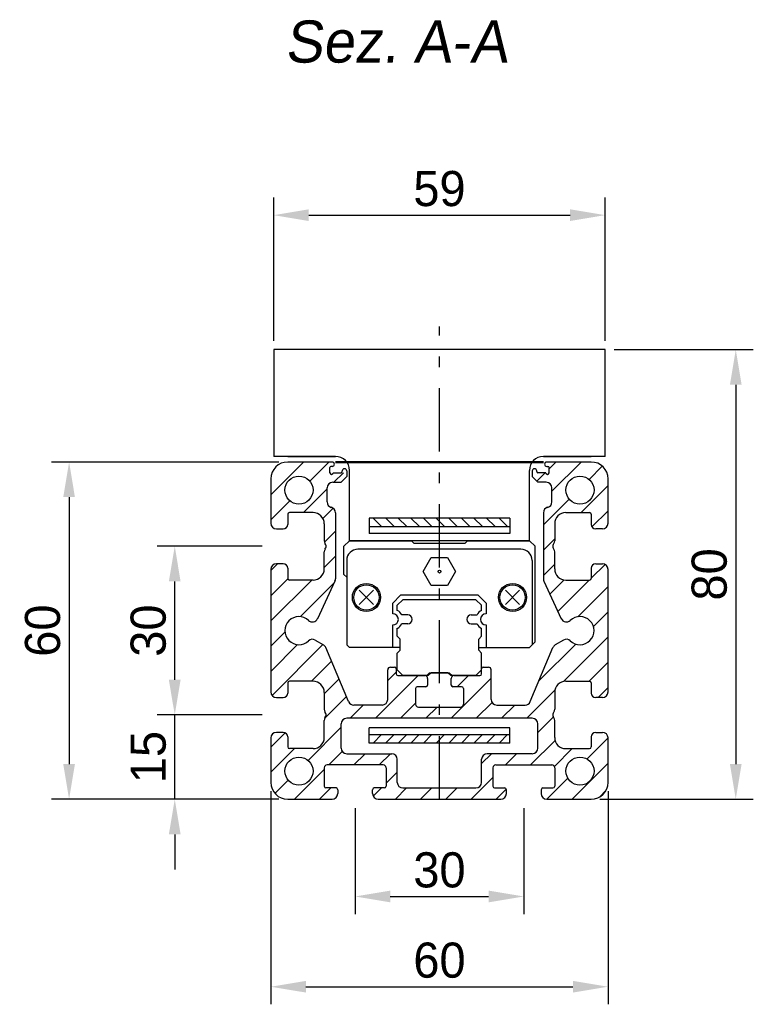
# Model space of a CAD drawing. Extents: x -953 to 392, y 249 to 925.
# Tile 1 of 5: x -373 to -242, y 728 to 903. Entities that reach past the tile are written whole.
import ezdxf

# ---------------------------------------------------------------- set-up
doc = ezdxf.new("R2010")
doc.units = 0
doc.header["$LTSCALE"] = 1.875
doc.linetypes.add('PL2', pattern=[11, 6, -2, 1, -2])
doc.layers.get('0').update_dxf_attribs({"linetype": 'CONTINUOUS'})
doc.layers.get('DEFPOINTS').update_dxf_attribs({"linetype": 'CONTINUOUS'})
doc.layers.add('ASSI', color=241, linetype='PL2')
doc.layers.add('QUOTE', color=60, linetype='CONTINUOUS')
doc.styles.add('25TXT', font='txt', dxfattribs={"oblique": 7, "height": 6.25})
doc.dimstyles.get("Standard").update_dxf_attribs({"dimtxt": 0.18, "dimasz": 0.18, "dimexe": 0.18, "dimexo": 0.0625, "dimgap": 0.09, "dimtad": 0, "dimtih": 1, "dimtoh": 1, "dimdec": 4, "dimzin": 0, "dimdsep": 46, "dimtxsty": 'STANDARD', "dimcen": 0.09, "dimadec": 0, "dimazin": 0, "dimtfac": 1, "dimtdec": 4, "dimtofl": 0, "dimtmove": 0, "dimatfit": 3, "dimfxl": 1, "dimtolj": 1, "dimtzin": 0, "dimarcsym": 0})

# ---------------------------------------------------------------- blocks, each defined once
blk = doc.blocks.new('*D20')
at = {"color": 0, "linetype": 'ByBlock', "transparency": 16777216}
for p, q in [((-327.37, 846.03), (-327.37, 871.51)), ((-268.37, 846.03), (-268.37, 871.51)), ((-321.12, 868.39), (-274.62, 868.39))]:
    blk.add_line(p, q, dxfattribs=at)
for points in [[(-321.12, 869.43), (-321.12, 867.35), (-327.37, 868.39)], [(-274.62, 869.43), (-274.62, 867.35), (-268.37, 868.39)]]:
    blk.add_solid(points, dxfattribs=at)
at = {"layer": 'DEFPOINTS', "color": 0, "linetype": 'ByBlock', "transparency": 16777216}
for p in [(-268.37, 868.39), (-327.37, 844.47), (-268.37, 844.47)]:
    blk.add_point(p, dxfattribs=at)
at = {"color": 0, "linetype": 'ByBlock', "transparency": 16777216, "insert": (-297.87, 873.08), "char_height": 6.25, "attachment_point": 5}
blk.add_mtext('\\A1;59', dxfattribs=at)
blk = doc.blocks.new('*D21')
at = {"color": 0, "linetype": 'ByBlock', "transparency": 16777216}
for p, q in [((-326.44, 824.47), (-366.9, 824.47)), ((-363.77, 818.22), (-363.77, 770.72)), ((-326.44, 764.47), (-366.9, 764.47))]:
    blk.add_line(p, q, dxfattribs=at)
for points in [[(-364.81, 818.22), (-362.73, 818.22), (-363.77, 824.47)], [(-364.81, 770.72), (-362.73, 770.72), (-363.77, 764.47)]]:
    blk.add_solid(points, dxfattribs=at)
at = {"layer": 'DEFPOINTS', "color": 0, "linetype": 'ByBlock', "transparency": 16777216}
for p in [(-324.87, 824.47), (-363.77, 764.47), (-324.87, 764.47)]:
    blk.add_point(p, dxfattribs=at)
at = {"color": 0, "linetype": 'ByBlock', "transparency": 16777216, "insert": (-368.46, 794.47), "char_height": 6.25, "attachment_point": 5, "rotation": 90}
blk.add_mtext('\\A1;60', dxfattribs=at)
blk = doc.blocks.new('*D22')
at = {"color": 0, "linetype": 'ByBlock', "transparency": 16777216}
for p, q in [((-344.97, 785.72), (-344.97, 791.97)), ((-329.44, 779.47), (-348.1, 779.47)), ((-344.97, 764.47), (-344.97, 779.47)), ((-326.44, 764.47), (-348.1, 764.47)), ((-344.97, 758.22), (-344.97, 751.97))]:
    blk.add_line(p, q, dxfattribs=at)
for points in [[(-346.02, 785.72), (-343.93, 785.72), (-344.97, 779.47)], [(-346.02, 758.22), (-343.93, 758.22), (-344.97, 764.47)]]:
    blk.add_solid(points, dxfattribs=at)
at = {"layer": 'DEFPOINTS', "color": 0, "linetype": 'ByBlock', "transparency": 16777216}
for p in [(-344.97, 779.47), (-327.87, 779.47), (-324.87, 764.47)]:
    blk.add_point(p, dxfattribs=at)
at = {"color": 0, "linetype": 'ByBlock', "transparency": 16777216, "insert": (-349.66, 771.97), "char_height": 6.25, "attachment_point": 5, "rotation": 90}
blk.add_mtext('\\A1;15', dxfattribs=at)
blk = doc.blocks.new('*D23')
at = {"color": 0, "linetype": 'ByBlock', "transparency": 16777216}
for p, q in [((-329.44, 809.47), (-348.1, 809.47)), ((-344.97, 785.72), (-344.97, 803.22)), ((-329.44, 779.47), (-348.1, 779.47))]:
    blk.add_line(p, q, dxfattribs=at)
for points in [[(-346.02, 803.22), (-343.93, 803.22), (-344.97, 809.47)], [(-346.02, 785.72), (-343.93, 785.72), (-344.97, 779.47)]]:
    blk.add_solid(points, dxfattribs=at)
at = {"layer": 'DEFPOINTS', "color": 0, "linetype": 'ByBlock', "transparency": 16777216}
for p in [(-344.97, 809.47), (-327.87, 809.47), (-327.87, 779.47)]:
    blk.add_point(p, dxfattribs=at)
at = {"color": 0, "linetype": 'ByBlock', "transparency": 16777216, "insert": (-349.66, 794.47), "char_height": 6.25, "attachment_point": 5, "rotation": 90}
blk.add_mtext('\\A1;30', dxfattribs=at)
blk = doc.blocks.new('*D24')
at = {"color": 0, "linetype": 'ByBlock', "transparency": 16777216}
for p, q in [((-312.87, 762.91), (-312.87, 744.04)), ((-282.87, 762.91), (-282.87, 744.04)), ((-306.62, 747.17), (-289.12, 747.17))]:
    blk.add_line(p, q, dxfattribs=at)
for points in [[(-306.62, 748.21), (-306.62, 746.13), (-312.87, 747.17)], [(-289.12, 748.21), (-289.12, 746.13), (-282.87, 747.17)]]:
    blk.add_solid(points, dxfattribs=at)
at = {"layer": 'DEFPOINTS', "color": 0, "linetype": 'ByBlock', "transparency": 16777216}
for p in [(-312.87, 764.47), (-282.87, 764.47), (-282.87, 747.17)]:
    blk.add_point(p, dxfattribs=at)
at = {"color": 0, "linetype": 'ByBlock', "transparency": 16777216, "insert": (-297.87, 751.86), "char_height": 6.25, "attachment_point": 5}
blk.add_mtext('\\A1;30', dxfattribs=at)
blk = doc.blocks.new('*D25')
at = {"color": 0, "linetype": 'ByBlock', "transparency": 16777216}
for p, q in [((-327.87, 765.91), (-327.87, 727.98)), ((-267.87, 765.91), (-267.87, 727.98)), ((-321.62, 731.11), (-274.12, 731.11))]:
    blk.add_line(p, q, dxfattribs=at)
for points in [[(-321.62, 732.15), (-321.62, 730.07), (-327.87, 731.11)], [(-274.12, 732.15), (-274.12, 730.07), (-267.87, 731.11)]]:
    blk.add_solid(points, dxfattribs=at)
at = {"layer": 'DEFPOINTS', "color": 0, "linetype": 'ByBlock', "transparency": 16777216}
for p in [(-327.87, 767.47), (-267.87, 767.47), (-267.87, 731.11)]:
    blk.add_point(p, dxfattribs=at)
at = {"color": 0, "linetype": 'ByBlock', "transparency": 16777216, "insert": (-297.87, 735.8), "char_height": 6.25, "attachment_point": 5}
blk.add_mtext('\\A1;60', dxfattribs=at)
blk = doc.blocks.new('*D26')
at = {"color": 0, "linetype": 'ByBlock', "transparency": 16777216}
for p, q in [((-266.81, 844.47), (-242.03, 844.47)), ((-245.15, 838.22), (-245.15, 770.72)), ((-269.31, 764.47), (-242.03, 764.47))]:
    blk.add_line(p, q, dxfattribs=at)
for points in [[(-246.19, 838.22), (-244.11, 838.22), (-245.15, 844.47)], [(-246.19, 770.72), (-244.11, 770.72), (-245.15, 764.47)]]:
    blk.add_solid(points, dxfattribs=at)
at = {"layer": 'DEFPOINTS', "color": 0, "linetype": 'ByBlock', "transparency": 16777216}
for p in [(-268.37, 844.47), (-270.87, 764.47), (-245.15, 764.47)]:
    blk.add_point(p, dxfattribs=at)
at = {"color": 0, "linetype": 'ByBlock', "transparency": 16777216, "insert": (-249.84, 804.47), "char_height": 6.25, "attachment_point": 5, "rotation": 90}
blk.add_mtext('\\A1;80', dxfattribs=at)

msp = doc.modelspace()

# ---------------------------------------------------------------- hatches: boundary and pattern name
h = msp.add_hatch()
h.set_pattern_fill('ANSI31', color=0, scale=0.5, style=0)
h.set_pattern_definition([(315, (-539.3342, 1124.9377), (-1.122532, -1.122532), [])])
h.paths.add_polyline_path([(-285.37, 812.97), (-297.87, 812.97), (-297.87, 814.47), (-285.37, 814.47)])
h.paths.add_polyline_path([(-297.87, 812.97), (-310.37, 812.97), (-310.37, 814.47), (-297.87, 814.47)])
h = msp.add_hatch()
h.set_pattern_fill('ANSI31', color=0, scale=0.5, style=0)
h.set_pattern_definition([(45, (-539.3342, 464.0063), (-1.122532, 1.122532), [])])
h.paths.add_polyline_path([(-285.37, 775.97), (-297.87, 775.97), (-297.87, 774.47), (-285.37, 774.47)])
h.paths.add_polyline_path([(-297.87, 775.97), (-310.37, 775.97), (-310.37, 774.47), (-297.87, 774.47)])
at = {"layer": 'QUOTE'}
h = msp.add_hatch(dxfattribs=at)
h.set_pattern_fill('ANSI31', color=0, style=0)
h.set_pattern_definition([(45, (64.0848, 213.795), (-2.245064, 2.245064), [])])
h.paths.add_polyline_path([(-267.87, 821.47, 0.414214), (-270.87, 824.47), (-278.77, 824.47, 1), (-278.77, 823.67), (-278.57, 823.67, -0.267949), (-278.4, 823.57), (-278.37, 823.57), (-278.37, 822.57), (-278.37, 822.57, -1), (-278.97, 822.57), (-280.37, 822.57), (-281.37, 822.57), (-281.37, 821.87), (-280.37, 820.87), (-278.87, 820.87, -0.414214), (-277.87, 819.87), (-277.87, 817.37, -0.341999), (-278.62, 816.4, 0.341999), (-279.37, 815.44), (-279.37, 803.69, 0.108942), (-279.28, 803.27), (-276.19, 796.59, 0.512435), (-274.59, 796.29, -2.321888), (-274.59, 792.66, 0.331679), (-275.78, 792.79), (-277.26, 791.94, 0.164067), (-277.69, 791.46), (-281.72, 781.84, -0.302248), (-282.64, 781.22), (-283.71, 781.22), (-287.67, 781.22, -0.414214), (-288.67, 782.22), (-288.67, 787.47, 0.414048), (-289.17, 787.97), (-290.07, 787.97, 0.414214), (-290.37, 787.67), (-290.37, 786.77, -0.414214), (-290.67, 786.47), (-295.27, 786.47, 0.414214), (-295.77, 785.97), (-295.77, 784.77, 0.414214), (-295.47, 784.47), (-293.92, 784.47, -0.414214), (-293.62, 784.17), (-293.62, 781.37, -0.414214), (-294.12, 780.87), (-297.87, 780.87), (-297.87, 778.87), (-281.37, 778.87, -0.414214), (-280.37, 777.87), (-280.37, 773.57, -0.414214), (-281.37, 772.57), (-289.37, 772.57, 0.414214), (-290.37, 771.57), (-290.37, 767.47, -0.414214), (-291.37, 766.47), (-297.87, 766.47), (-297.87, 764.47), (-286.97, 764.47, 0.414096), (-285.97, 765.47), (-285.97, 766.17, 0.414214), (-286.27, 766.47), (-288.07, 766.47, -0.414214), (-288.37, 766.77), (-288.37, 770.07, -0.414214), (-287.87, 770.57), (-277.87, 770.57, -0.414214), (-277.37, 770.07), (-277.37, 766.77, -0.414214), (-277.67, 766.47), (-279.47, 766.47, 0.414214), (-279.77, 766.17), (-279.77, 765.47, 0.414096), (-278.77, 764.47), (-270.87, 764.47, 0.414214), (-267.87, 767.47), (-267.87, 775.37, 0.414096), (-268.87, 776.37), (-270.07, 776.37, 0.414214), (-270.87, 775.57), (-270.87, 773.77, -0.414214), (-271.17, 773.47), (-275.37, 773.47, -0.414214), (-277.37, 775.47), (-277.37, 778.48, 0.131656), (-277.51, 778.98), (-277.65, 779.22, -0.267957), (-277.65, 779.72), (-277.51, 779.97, 0.131656), (-277.37, 780.47), (-277.37, 783.47, -0.414214), (-275.37, 785.47), (-271.17, 785.47, -0.414214), (-270.87, 785.17), (-270.87, 783.37, 0.414214), (-270.07, 782.57), (-268.87, 782.57, 0.414096), (-267.87, 783.57), (-267.87, 805.37, 0.414096), (-268.87, 806.37), (-270.07, 806.37, 0.414214), (-270.87, 805.57), (-270.87, 803.77, -0.414214), (-271.17, 803.47), (-275.37, 803.47, -0.414214), (-277.37, 805.47), (-277.37, 808.48, 0.131656), (-277.51, 808.98), (-277.65, 809.22, -0.267957), (-277.65, 809.72), (-277.51, 809.97, 0.131656), (-277.37, 810.47), (-277.37, 813.47, -0.414214), (-275.37, 815.47), (-271.17, 815.47, -0.414214), (-270.87, 815.17), (-270.87, 813.37, 0.414214), (-270.07, 812.57), (-268.87, 812.57, 0.414096), (-267.87, 813.57)])
h.paths.add_polyline_path([(-275.37, 819.47, -1), (-270.37, 819.47, -1)], flags=16)
h.paths.add_polyline_path([(-270.37, 769.47, -1), (-275.37, 769.47, -1)], flags=16)
h.paths.add_polyline_path([(-316.47, 803.27, 0.108942), (-316.37, 803.69), (-316.37, 815.44, 0.341999), (-317.12, 816.4, -0.341999), (-317.87, 817.37), (-317.87, 819.87, -0.414214), (-316.87, 820.87), (-315.37, 820.87), (-314.37, 821.87), (-314.37, 822.57), (-316.77, 822.57, -1), (-317.37, 822.57), (-317.38, 822.57), (-317.38, 823.57), (-317.35, 823.57, -0.267949), (-317.17, 823.67), (-316.97, 823.67, 1), (-316.97, 824.47), (-324.87, 824.47, 0.414214), (-327.87, 821.47), (-327.87, 813.57, 0.414096), (-326.87, 812.57), (-325.67, 812.57, 0.414214), (-324.87, 813.37), (-324.87, 815.17, -0.414214), (-324.57, 815.47), (-320.37, 815.47, -0.414214), (-318.37, 813.47), (-318.37, 810.47, 0.131656), (-318.24, 809.97), (-318.1, 809.72, -0.267957), (-318.1, 809.22), (-318.24, 808.98, 0.131656), (-318.37, 808.48), (-318.37, 805.47, -0.414214), (-320.37, 803.47), (-324.57, 803.47, -0.414214), (-324.87, 803.77), (-324.87, 805.57, 0.414214), (-325.67, 806.37), (-326.87, 806.37, 0.414096), (-327.87, 805.37), (-327.87, 783.57, 0.414096), (-326.87, 782.57), (-325.67, 782.57, 0.414214), (-324.87, 783.37), (-324.87, 785.17, -0.414214), (-324.57, 785.47), (-320.37, 785.47, -0.414214), (-318.37, 783.47), (-318.37, 780.47, 0.131656), (-318.24, 779.97), (-318.1, 779.72, -0.267957), (-318.1, 779.22), (-318.24, 778.98, 0.131656), (-318.37, 778.48), (-318.37, 775.47, -0.414214), (-320.37, 773.47), (-324.57, 773.47, -0.414214), (-324.87, 773.77), (-324.87, 775.57, 0.414214), (-325.67, 776.37), (-326.87, 776.37, 0.414096), (-327.87, 775.37), (-327.87, 767.47, 0.414214), (-324.87, 764.47), (-316.97, 764.47, 0.414096), (-315.97, 765.47), (-315.97, 766.17, 0.414214), (-316.27, 766.47), (-318.07, 766.47, -0.414214), (-318.37, 766.77), (-318.37, 770.07, -0.414214), (-317.87, 770.57), (-307.87, 770.57, -0.414214), (-307.37, 770.07), (-307.37, 766.77, -0.414214), (-307.67, 766.47), (-309.47, 766.47, 0.414214), (-309.77, 766.17), (-309.77, 765.47, 0.414096), (-308.77, 764.47), (-297.87, 764.47), (-297.87, 766.47), (-304.37, 766.47, -0.414214), (-305.37, 767.47), (-305.37, 771.57, 0.414214), (-306.37, 772.57), (-314.37, 772.57, -0.414214), (-315.37, 773.57), (-315.37, 777.87, -0.414214), (-314.37, 778.87), (-297.87, 778.87), (-297.87, 780.87), (-301.62, 780.87, -0.414214), (-302.12, 781.37), (-302.12, 784.17, -0.414214), (-301.82, 784.47), (-300.27, 784.47, 0.414214), (-299.97, 784.77), (-299.97, 785.97, 0.414214), (-300.47, 786.47), (-305.27, 786.47, -0.414214), (-305.57, 786.77), (-305.57, 787.67, 0.414214), (-305.87, 787.97), (-306.57, 787.97, 0.414214), (-307.07, 787.47), (-307.07, 782.22, -0.414214), (-308.07, 781.22), (-312.04, 781.22), (-313.11, 781.22, -0.302248), (-314.03, 781.84), (-318.06, 791.46, 0.164067), (-318.49, 791.94), (-319.97, 792.79, 0.331679), (-321.16, 792.66, -2.321888), (-321.16, 796.29, 0.512435), (-319.56, 796.59)])
h.paths.add_polyline_path([(-325.37, 819.47, -1), (-320.37, 819.47, -1)], flags=16)
h.paths.add_polyline_path([(-320.37, 769.47, -1), (-325.37, 769.47, -1)], flags=16)

# ---------------------------------------------------------------- linework, layer by layer
at = {"color": 0}
for p, q in [((-268.37, 844.47), (-327.37, 844.47)), ((-327.37, 844.47), (-327.37, 825.47)), ((-268.37, 825.47), (-268.37, 844.47)), ((-316.37, 825.47), (-327.37, 825.47)), ((-324.87, 825.47), (-316.37, 825.47)), ((-279.37, 825.47), (-270.87, 825.47)), ((-268.37, 825.47), (-279.37, 825.47)), ((-316.97, 824.47), (-324.87, 824.47)), ((-317.37, 822.57), (-317.37, 823.47)), ((-316.97, 823.67), (-317.17, 823.67)), ((-316.37, 824.57), (-279.37, 824.57)), ((-316.37, 824.37), (-279.37, 824.37)), ((-270.87, 824.47), (-278.77, 824.47)), ((-278.77, 823.67), (-278.57, 823.67)), ((-278.37, 822.57), (-278.37, 823.47)), ((-316.77, 822.57), (-315.37, 822.57)), ((-315.37, 820.87), (-314.37, 821.87)), ((-315.17, 822.77), (-315.17, 822.87)), ((-314.37, 822.87), (-314.37, 821.87)), ((-313.87, 810.47), (-313.87, 822.97)), ((-281.87, 810.47), (-281.87, 822.97)), ((-281.37, 822.87), (-281.37, 821.87)), ((-280.37, 820.87), (-281.37, 821.87)), ((-280.57, 822.77), (-280.57, 822.87)), ((-278.97, 822.57), (-280.37, 822.57)), ((-327.87, 821.47), (-327.87, 813.57)), ((-317.87, 817.37), (-317.87, 819.87)), ((-316.87, 820.87), (-315.37, 820.87)), ((-278.87, 820.87), (-280.37, 820.87)), ((-277.87, 817.37), (-277.87, 819.87)), ((-267.87, 813.57), (-267.87, 821.47)), ((-324.87, 815.17), (-324.87, 813.37)), ((-320.37, 815.47), (-324.57, 815.47)), ((-316.37, 815.44), (-316.37, 803.69)), ((-279.37, 815.44), (-279.37, 803.69)), ((-275.37, 815.47), (-271.17, 815.47)), ((-270.87, 815.17), (-270.87, 813.37)), ((-318.37, 813.47), (-318.37, 810.47)), ((-310.37, 814.47), (-310.37, 811.77)), ((-285.37, 814.47), (-310.37, 814.47)), ((-310.37, 812.97), (-285.37, 812.97)), ((-285.37, 814.47), (-285.37, 811.77)), ((-277.37, 813.47), (-277.37, 810.47)), ((-326.87, 812.57), (-325.67, 812.57)), ((-285.37, 811.77), (-310.37, 811.77)), ((-268.87, 812.57), (-270.07, 812.57)), ((-318.1, 809.72), (-318.24, 809.97)), ((-313.87, 810.47), (-314.87, 809.47)), ((-314.87, 804.47), (-314.87, 809.47)), ((-281.87, 810.47), (-313.87, 810.47)), ((-313.87, 810.47), (-302.87, 810.47)), ((-302.37, 809.97), (-302.87, 810.47)), ((-293.37, 809.97), (-302.37, 809.97)), ((-293.37, 809.97), (-292.87, 810.47)), ((-292.87, 810.47), (-281.87, 810.47)), ((-281.87, 810.47), (-280.87, 809.47)), ((-280.87, 792.47), (-280.87, 809.47)), ((-277.65, 809.72), (-277.51, 809.97)), ((-318.37, 805.47), (-318.37, 808.48)), ((-318.24, 808.98), (-318.1, 809.22)), ((-283.37, 808.97), (-312.37, 808.97)), ((-277.51, 808.98), (-277.65, 809.22)), ((-277.37, 805.47), (-277.37, 808.48)), ((-325.67, 806.37), (-326.87, 806.37)), ((-314.37, 806.97), (-314.37, 791.97)), ((-300.76, 804.97), (-299.32, 807.47)), ((-299.32, 807.47), (-296.43, 807.47)), ((-296.43, 807.47), (-294.99, 804.97)), ((-281.37, 806.97), (-281.37, 791.97)), ((-270.07, 806.37), (-268.87, 806.37)), ((-327.87, 805.37), (-327.87, 783.57)), ((-324.87, 805.57), (-324.87, 803.77)), ((-314.37, 803.97), (-314.87, 804.47)), ((-299.32, 802.47), (-300.76, 804.97)), ((-294.99, 804.97), (-296.43, 802.47)), ((-270.87, 805.57), (-270.87, 803.77)), ((-267.87, 783.57), (-267.87, 805.37)), ((-320.37, 803.47), (-324.57, 803.47)), ((-316.47, 803.27), (-319.56, 796.59)), ((-296.43, 802.47), (-299.32, 802.47)), ((-279.28, 803.27), (-276.19, 796.59)), ((-275.37, 803.47), (-271.17, 803.47)), ((-312.15, 799.1), (-309.6, 801.64)), ((-309.6, 799.1), (-312.15, 801.64)), ((-306.18, 799.38), (-304.78, 800.78)), ((-290.97, 800.78), (-304.78, 800.78)), ((-290.97, 800.78), (-289.57, 799.38)), ((-286.15, 799.1), (-283.6, 801.64)), ((-283.6, 799.1), (-286.15, 801.64)), ((-306.18, 797.47), (-306.18, 799.38)), ((-305.37, 798.97), (-304.37, 799.97)), ((-305.37, 798.06), (-305.37, 798.97)), ((-291.37, 799.97), (-304.37, 799.97)), ((-290.37, 798.97), (-291.37, 799.97)), ((-290.37, 798.08), (-290.37, 798.97)), ((-289.57, 799.38), (-289.57, 797.47)), ((-303.52, 797.27), (-304.57, 797.27)), ((-292.22, 797.27), (-291.18, 797.27)), ((-306.18, 791.47), (-306.18, 795.47)), ((-303.52, 795.67), (-304.57, 795.67)), ((-292.22, 795.67), (-291.18, 795.67)), ((-289.57, 795.47), (-289.57, 794.86)), ((-305.37, 793.47), (-305.37, 794.88)), ((-290.37, 793.47), (-290.37, 794.86)), ((-289.57, 795.15), (-289.57, 791.47)), ((-319.97, 792.79), (-318.49, 791.94)), ((-314.37, 791.97), (-313.87, 791.47)), ((-305.37, 793.47), (-304.87, 792.97)), ((-304.87, 790.97), (-304.87, 792.97)), ((-290.37, 793.47), (-290.87, 792.97)), ((-290.87, 790.97), (-290.87, 792.97)), ((-280.87, 792.47), (-281.87, 791.47)), ((-275.78, 792.79), (-277.26, 791.94)), ((-314.03, 781.84), (-318.06, 791.46)), ((-304.87, 791.47), (-313.87, 791.47)), ((-304.87, 790.97), (-305.37, 790.47)), ((-305.37, 787.47), (-305.37, 790.47)), ((-290.87, 791.47), (-281.87, 791.47)), ((-290.87, 790.97), (-290.37, 790.47)), ((-290.37, 787.47), (-290.37, 790.47)), ((-281.72, 781.84), (-277.69, 791.46)), ((-307.07, 782.22), (-307.07, 787.47)), ((-306.57, 787.97), (-305.87, 787.97)), ((-305.57, 787.67), (-305.57, 786.77)), ((-305.37, 787.47), (-304.37, 786.47)), ((-300.12, 786.47), (-299.62, 786.97)), ((-299.37, 786.97), (-299.87, 786.47)), ((-299.62, 786.97), (-296.12, 786.97)), ((-296.37, 786.97), (-299.37, 786.97)), ((-296.37, 786.97), (-295.87, 786.47)), ((-295.62, 786.47), (-296.12, 786.97)), ((-291.37, 786.47), (-290.37, 787.47)), ((-290.37, 786.77), (-290.37, 787.67)), ((-290.07, 787.97), (-289.17, 787.97)), ((-288.67, 782.22), (-288.67, 787.47)), ((-324.87, 785.17), (-324.87, 783.37)), ((-320.37, 785.47), (-324.57, 785.47)), ((-305.27, 786.47), (-300.47, 786.47)), ((-299.87, 786.47), (-304.37, 786.47)), ((-299.97, 785.97), (-299.97, 784.77)), ((-291.37, 786.47), (-295.87, 786.47)), ((-295.77, 784.77), (-295.77, 785.97)), ((-295.27, 786.47), (-290.67, 786.47)), ((-275.37, 785.47), (-271.17, 785.47)), ((-270.87, 785.17), (-270.87, 783.37)), ((-318.37, 783.47), (-318.37, 780.47)), ((-302.12, 784.17), (-302.12, 781.37)), ((-300.27, 784.47), (-301.82, 784.47)), ((-293.92, 784.47), (-295.47, 784.47)), ((-293.62, 784.17), (-293.62, 781.37)), ((-277.37, 783.47), (-277.37, 780.47)), ((-326.87, 782.57), (-325.67, 782.57)), ((-268.87, 782.57), (-270.07, 782.57)), ((-318.1, 779.72), (-318.24, 779.97)), ((-312.04, 781.22), (-313.11, 781.22)), ((-308.07, 781.22), (-312.04, 781.22)), ((-301.62, 780.87), (-294.12, 780.87)), ((-287.67, 781.22), (-283.71, 781.22)), ((-283.71, 781.22), (-282.64, 781.22)), ((-277.65, 779.72), (-277.51, 779.97)), ((-318.37, 775.47), (-318.37, 778.48)), ((-318.24, 778.98), (-318.1, 779.22)), ((-315.37, 773.57), (-315.37, 777.87)), ((-281.37, 778.87), (-314.37, 778.87)), ((-280.37, 773.57), (-280.37, 777.87)), ((-277.51, 778.98), (-277.65, 779.22)), ((-277.37, 775.47), (-277.37, 778.48)), ((-325.67, 776.37), (-326.87, 776.37)), ((-310.37, 774.47), (-310.37, 777.17)), ((-285.37, 777.17), (-310.37, 777.17)), ((-285.37, 774.47), (-285.37, 777.17)), ((-270.07, 776.37), (-268.87, 776.37)), ((-327.87, 775.37), (-327.87, 767.47)), ((-324.87, 775.57), (-324.87, 773.77)), ((-310.37, 775.97), (-285.37, 775.97)), ((-285.37, 774.47), (-310.37, 774.47)), ((-270.87, 775.57), (-270.87, 773.77)), ((-267.87, 767.47), (-267.87, 775.37)), ((-320.37, 773.47), (-324.57, 773.47)), ((-314.37, 772.57), (-306.37, 772.57)), ((-281.37, 772.57), (-289.37, 772.57)), ((-275.37, 773.47), (-271.17, 773.47)), ((-305.37, 767.47), (-305.37, 771.57)), ((-290.37, 767.47), (-290.37, 771.57)), ((-318.37, 770.07), (-318.37, 766.77)), ((-307.87, 770.57), (-317.87, 770.57)), ((-307.37, 770.07), (-307.37, 766.77)), ((-288.37, 770.07), (-288.37, 766.77)), ((-287.87, 770.57), (-277.87, 770.57)), ((-277.37, 770.07), (-277.37, 766.77)), ((-316.27, 766.47), (-318.07, 766.47)), ((-315.97, 766.17), (-315.97, 765.47)), ((-309.77, 765.47), (-309.77, 766.17)), ((-307.67, 766.47), (-309.47, 766.47)), ((-304.37, 766.47), (-291.37, 766.47)), ((-288.07, 766.47), (-286.27, 766.47)), ((-285.97, 765.47), (-285.97, 766.17)), ((-279.77, 766.17), (-279.77, 765.47)), ((-279.47, 766.47), (-277.67, 766.47)), ((-324.87, 764.47), (-316.97, 764.47)), ((-308.77, 764.47), (-286.97, 764.47)), ((-278.77, 764.47), (-270.87, 764.47))]:
    msp.add_line(p, q, dxfattribs=at)
for centre, radius in [((-322.87, 819.47), 2.5), ((-272.87, 819.47), 2.5), ((-297.87, 804.97), 0.25), ((-310.87, 800.37), 2.5), ((-310.87, 800.37), 2.25), ((-284.87, 800.37), 2.5), ((-284.87, 800.37), 2.25), ((-322.87, 769.47), 2.5), ((-272.87, 769.47), 2.5)]:
    msp.add_circle(centre, radius, dxfattribs=at)
for centre, radius, start, end in [((-316.37, 822.97), 2.5, 0, 90), ((-279.37, 822.97), 2.5, 90, 180), ((-324.87, 821.47), 3, 90, 180), ((-317.17, 823.47), 0.2, 90, 180), ((-316.97, 824.07), 0.4, 270, 90), ((-278.77, 824.07), 0.4, 90, 270), ((-278.57, 823.47), 0.2, 360, 90), ((-270.87, 821.47), 3, 0, 90), ((-317.07, 822.57), 0.3, 180, 0), ((-315.37, 822.77), 0.2, 270, 360), ((-314.77, 822.87), 0.4, 0, 180), ((-280.97, 822.87), 0.4, 0, 180), ((-280.37, 822.77), 0.2, 180, 270), ((-278.67, 822.57), 0.3, 180, 360), ((-316.87, 819.87), 1, 90, 180), ((-278.87, 819.87), 1, 360, 90), ((-316.87, 817.37), 1, 180, 255.5225), ((-317.37, 815.44), 1, 0, 75.5225), ((-278.37, 815.44), 1, 104.4775, 180), ((-278.87, 817.37), 1, 284.4775, 0), ((-324.57, 815.17), 0.3, 90, 180), ((-320.37, 813.47), 2, 360, 90), ((-275.37, 813.47), 2, 90, 180), ((-271.17, 815.17), 0.3, 0, 90), ((-326.87, 813.57), 1, 180, 270), ((-325.67, 813.37), 0.8, 270, 0), ((-270.07, 813.37), 0.8, 180, 270), ((-268.87, 813.57), 1, 270, 0), ((-317.37, 810.47), 1, 180, 210.0008), ((-318.53, 809.47), 0.5, 329.9992, 30.0008), ((-277.22, 809.47), 0.5, 149.9992, 210.0008), ((-278.37, 810.47), 1, 329.9992, 0), ((-317.37, 808.48), 1, 149.9992, 180), ((-312.37, 806.97), 2, 90, 180), ((-283.37, 806.97), 2, 0, 90), ((-278.37, 808.48), 1, 360, 30.0008), ((-326.87, 805.37), 1, 90, 180), ((-325.67, 805.57), 0.8, 0, 90), ((-270.07, 805.57), 0.8, 90, 180), ((-268.87, 805.37), 1, 0, 90), ((-320.37, 805.47), 2, 270, 360), ((-275.37, 805.47), 2, 180, 270), ((-324.57, 803.77), 0.3, 180, 270), ((-317.37, 803.69), 1, 335.1303, 0), ((-278.37, 803.69), 1, 180, 204.8697), ((-271.17, 803.77), 0.3, 270, 0), ((-306.18, 796.47), 1, 270, 90), ((-306.18, 796.47), 1.8, 26.3878, 63.3632), ((-303.52, 796.47), 0.8, 270, 90), ((-292.22, 796.47), 0.8, 90, 270), ((-289.57, 796.47), 1.8, 116.6368, 153.6122), ((-289.57, 796.47), 1, 90, 270), ((-322.87, 794.47), 2.5, 46.6015, 313.3985), ((-320.47, 797.02), 1, 226.6015, 335.1303), ((-306.18, 796.47), 1.8, 296.6368, 333.6122), ((-289.57, 796.47), 1.8, 206.3878, 243.3632), ((-275.28, 797.02), 1, 204.8697, 313.3985), ((-272.87, 794.47), 2.5, 226.6015, 133.3985), ((-320.47, 791.93), 1, 60, 133.3985), ((-318.99, 791.07), 1, 22.7307, 60), ((-276.76, 791.07), 1, 120, 157.2693), ((-275.28, 791.93), 1, 46.6015, 120), ((-306.57, 787.47), 0.5, 90, 180), ((-305.87, 787.67), 0.3, 0, 90), ((-305.27, 786.77), 0.3, 180, 270), ((-290.67, 786.77), 0.3, 270, 0), ((-290.07, 787.67), 0.3, 90, 180), ((-289.17, 787.47), 0.5, 360, 90), ((-324.57, 785.17), 0.3, 90, 180), ((-320.37, 783.47), 2, 360, 90), ((-300.47, 785.97), 0.5, 0, 90), ((-295.27, 785.97), 0.5, 90, 180), ((-275.37, 783.47), 2, 90, 180), ((-271.17, 785.17), 0.3, 0, 90), ((-326.87, 783.57), 1, 180, 270), ((-325.67, 783.37), 0.8, 270, 0), ((-301.82, 784.17), 0.3, 90, 180), ((-300.27, 784.77), 0.3, 270, 0), ((-295.47, 784.77), 0.3, 180, 270), ((-293.92, 784.17), 0.3, 0, 90), ((-270.07, 783.37), 0.8, 180, 270), ((-268.87, 783.57), 1, 270, 0), ((-313.11, 782.22), 1, 202.7307, 270), ((-308.07, 782.22), 1, 270, 0), ((-301.62, 781.37), 0.5, 180, 270), ((-294.12, 781.37), 0.5, 270, 360), ((-287.67, 782.22), 1, 180, 270), ((-282.64, 782.22), 1, 270, 337.2693), ((-317.37, 780.47), 1, 180, 210.0008), ((-318.53, 779.47), 0.5, 329.9992, 30.0008), ((-277.22, 779.47), 0.5, 149.9992, 210.0008), ((-278.37, 780.47), 1, 329.9992, 0), ((-317.37, 778.48), 1, 149.9992, 180), ((-314.37, 777.87), 1, 90, 180), ((-281.37, 777.87), 1, 0, 90), ((-278.37, 778.48), 1, 360, 30.0008), ((-326.87, 775.37), 1, 90, 180), ((-325.67, 775.57), 0.8, 0, 90), ((-270.07, 775.57), 0.8, 90, 180), ((-268.87, 775.37), 1, 0, 90), ((-320.37, 775.47), 2, 270, 360), ((-275.37, 775.47), 2, 180, 270), ((-324.57, 773.77), 0.3, 180, 270), ((-314.37, 773.57), 1, 180, 270), ((-306.37, 771.57), 1, 0, 90), ((-289.37, 771.57), 1, 90, 180), ((-281.37, 773.57), 1, 270, 0), ((-271.17, 773.77), 0.3, 270, 0), ((-317.87, 770.07), 0.5, 90, 180), ((-307.87, 770.07), 0.5, 0, 90), ((-287.87, 770.07), 0.5, 90, 180), ((-277.87, 770.07), 0.5, 0, 90), ((-324.87, 767.47), 3, 180, 270), ((-304.37, 767.47), 1, 180, 270), ((-291.37, 767.47), 1, 270, 0), ((-270.87, 767.47), 3, 270, 0), ((-318.07, 766.77), 0.3, 180, 270), ((-316.27, 766.17), 0.3, 0, 90), ((-309.47, 766.17), 0.3, 90, 180), ((-307.67, 766.77), 0.3, 270, 0), ((-288.07, 766.77), 0.3, 180, 270), ((-286.27, 766.17), 0.3, 0, 90), ((-279.47, 766.17), 0.3, 90, 180), ((-277.67, 766.77), 0.3, 270, 0), ((-316.97, 765.47), 1, 270, 0), ((-308.77, 765.47), 1, 180, 270), ((-286.97, 765.47), 1, 270, 0), ((-278.77, 765.47), 1, 180, 270)]:
    msp.add_arc(centre, radius, start, end, dxfattribs=at)
at = {"layer": 'ASSI', "color": 0}
msp.add_line((-297.87, 764.47), (-297.87, 848.56), dxfattribs=at)

# ---------------------------------------------------------------- texts
at = {"color": 0, "style": '25TXT', "oblique": 7}
msp.add_text('Sez. A-A', height=7.5, dxfattribs=at).set_placement((-325.33, 895.53))

# ---------------------------------------------------------------- dimensions: what is measured, and where the dimension line sits
at = {"layer": 'QUOTE', "color": 0}
for base, p1, p2, picture, middle in [((-268.37, 868.39), (-327.37, 844.47), (-268.37, 844.47), '*D20', (-297.87, 873.08)), ((-267.87, 731.11), (-327.87, 767.47), (-267.87, 767.47), '*D25', (-297.87, 735.8)), ((-282.87, 747.17), (-312.87, 764.47), (-282.87, 764.47), '*D24', (-297.87, 751.86))]:
    dim = msp.add_linear_dim(base=base, p1=p1, p2=p2, dimstyle='STANDARD', override={"dimscale": 2.5, "dimtxt": 2.5, "dimasz": 2.5, "dimexe": 1.25, "dimexo": 0.625, "dimgap": 0.625, "dimtad": 1, "dimtih": 0, "dimtoh": 0, "dimdec": 1, "dimzin": 8, "dimlunit": 6, "dimcen": 2.5, "dimtofl": 1}, dxfattribs=at)
    dim.commit()
    dim.dimension.update_dxf_attribs({"geometry": picture, "text_midpoint": middle})
for base, p1, p2, picture, middle in [((-245.15, 764.47), (-268.37, 844.47), (-270.87, 764.47), '*D26', (-249.84, 804.47)), ((-363.77, 764.47), (-324.87, 824.47), (-324.87, 764.47), '*D21', (-368.46, 794.47)), ((-344.97, 809.47), (-327.87, 779.47), (-327.87, 809.47), '*D23', (-349.66, 794.47)), ((-344.97, 779.47), (-324.87, 764.47), (-327.87, 779.47), '*D22', (-349.66, 771.97))]:
    dim = msp.add_linear_dim(base=base, p1=p1, p2=p2, angle=90, dimstyle='STANDARD', override={"dimscale": 2.5, "dimtxt": 2.5, "dimasz": 2.5, "dimexe": 1.25, "dimexo": 0.625, "dimgap": 0.625, "dimtad": 1, "dimtih": 0, "dimtoh": 0, "dimdec": 1, "dimzin": 8, "dimlunit": 6, "dimcen": 2.5, "dimtofl": 1}, dxfattribs=at)
    dim.commit()
    dim.dimension.update_dxf_attribs({"geometry": picture, "text_midpoint": middle})

doc.saveas('drawing.dxf')
